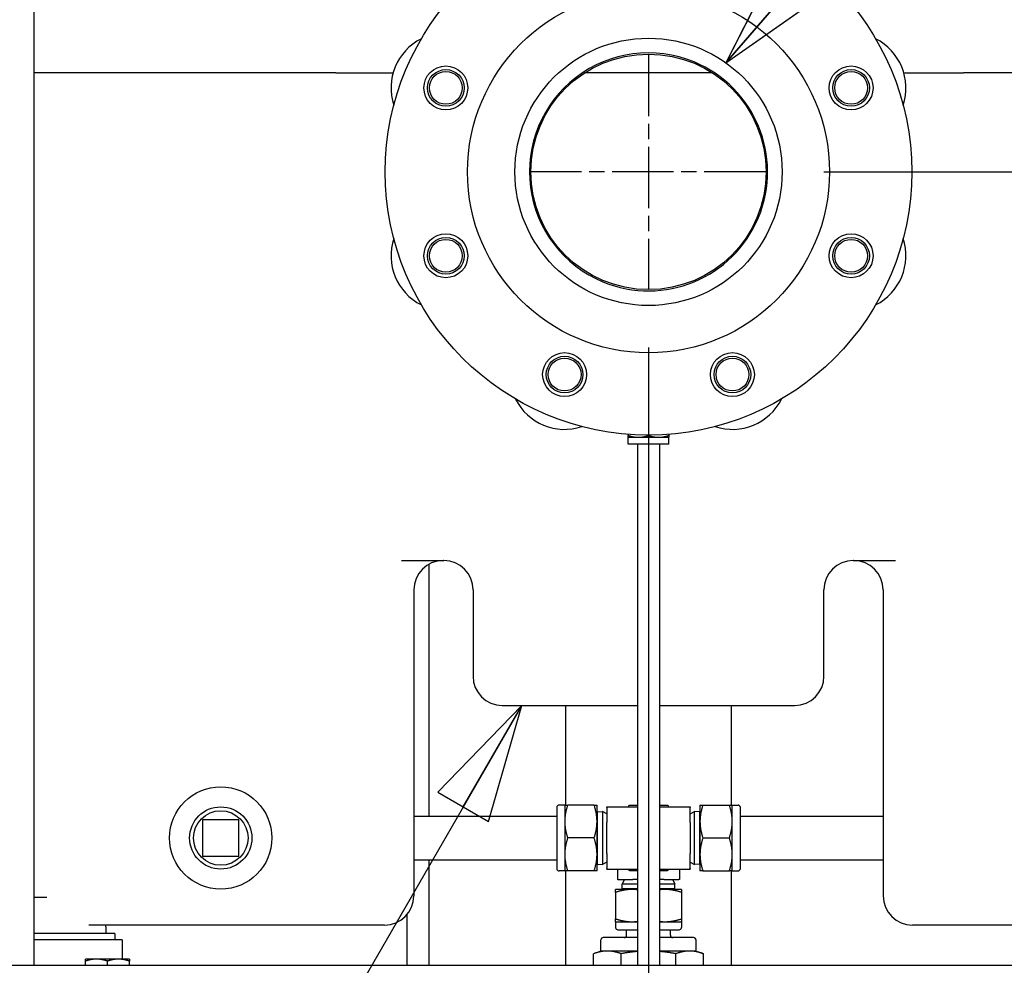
# Model space of a CAD drawing. Header units: inches. Extents: x 4 to 540, y 12 to 340.
# Tile 19 of 122: x 73 to 90, y 115 to 131. Entities that reach past the tile are written whole.
import ezdxf

# ---------------------------------------------------------------- set-up
doc = ezdxf.new("R2010")
doc.units = ezdxf.units.IN
doc.header["$LTSCALE"] = 16
doc.header["$MEASUREMENT"] = 0
doc.linetypes.add('CHAIN', pattern=[0.7087, 0.4724, -0.0591, 0.1181, -0.0591])
doc.layers.get('0').update_dxf_attribs({"lineweight": 25})
doc.layers.get('DEFPOINTS').update_dxf_attribs({"lineweight": 25})
doc.layers.add('Center Mark(ANSI)', color=7, linetype='Continuous', lineweight=25)
doc.layers.add('DIMEN', color=7, linetype='Continuous', lineweight=25)
doc.styles.get("Standard").update_dxf_attribs({"font": 'arial.ttf'})
doc.dimstyles.new('DEFAULT-ANSI', dxfattribs={"dimscale": 16, "dimtxt": 0.125, "dimasz": 0.1875, "dimexe": 0.125, "dimexo": 0.0625, "dimgap": 0.031496, "dimtad": 0, "dimtih": 1, "dimtoh": 1, "dimrnd": 1e-08, "dimzin": 4, "dimdsep": 46, "dimtxsty": 'Standard', "dimblk": 'Filled-1', "dimcen": 0.09, "dimdle": 0.393701, "dimclrd": 256, "dimclre": 256, "dimclrt": 256, "dimadec": 0, "dimazin": 1, "dimtfac": 1.504, "dimtofl": 0, "dimtmove": 0, "dimatfit": 3, "dimldrblk": 'Filled-1', "dimfxl": 1, "dimtolj": 1, "dimtzin": 4, "dimlwd": 25, "dimlwe": 25, "dimarcsym": 0})
doc.dimstyles.new('DEFAULT-ANSI$7', dxfattribs={"dimscale": 16, "dimtxt": 0.125, "dimasz": 0.125, "dimexe": 0.125, "dimexo": 0.0625, "dimgap": 0.031496, "dimtad": 0, "dimtih": 1, "dimtoh": 1, "dimrnd": 1e-08, "dimzin": 4, "dimdsep": 46, "dimtxsty": 'Standard', "dimblk": 'Filled-1', "dimcen": 0.09, "dimdle": 0.393701, "dimclrd": 256, "dimclre": 256, "dimclrt": 256, "dimadec": 0, "dimazin": 1, "dimtfac": 1.504, "dimtofl": 0, "dimtmove": 0, "dimatfit": 3, "dimldrblk": 'Filled-1', "dimfxl": 1, "dimtolj": 1, "dimtzin": 4, "dimlwd": 25, "dimlwe": 25, "dimarcsym": 0})

# ---------------------------------------------------------------- blocks, each defined once
blk = doc.blocks.new('Filled-1')
at = {"color": 0}
for p, q in [((0, 0), (-1, 0.25)), ((-1, 0.25), (-1, -0.25)), ((-1, 0), (0, 0)), ((-1, -0.25), (0, 0))]:
    blk.add_line(p, q, dxfattribs=at)
at = {"color": 0, "flags": 128}
blk.add_lwpolyline([(-1, -0.25), (0, 0), (-1, 0.25), (-1, -0.25)], dxfattribs=at)
at = {"color": 0}
blk.add_solid([(-1, -0.25), (0, 0), (-1, 0.25), (-1, -0.25)], dxfattribs=at)
blk = doc.blocks.new('*D13')
at = {"layer": 'DEFPOINTS', "color": 0, "linetype": 'Continuous'}
for p in [(84.153, 126.701), (130.653, 102.719), (130.653, 96.419)]:
    blk.add_point(p, dxfattribs=at)
at = {"layer": 'DIMEN', "linetype": 'Continuous', "lineweight": 25}
for p, q in [((84.153, 125.701), (84.153, 94.419)), ((130.653, 101.719), (130.653, 94.419)), ((87.153, 96.419), (103.487, 96.419)), ((127.653, 96.419), (111.318, 96.419))]:
    blk.add_line(p, q, dxfattribs=at)
at = {"layer": 'DIMEN', "linetype": 'Continuous', "lineweight": 25, "xscale": 3, "yscale": 3, "zscale": 3, "rotation": 180}
blk.add_blockref('Filled-1', (84.153, 96.419), dxfattribs=at)
at = {"layer": 'DIMEN', "linetype": 'Continuous', "lineweight": 25, "xscale": 3, "yscale": 3, "zscale": 3}
blk.add_blockref('Filled-1', (130.653, 96.419), dxfattribs=at)
at = {"layer": 'DIMEN', "linetype": 'Continuous', "lineweight": 25, "insert": (103.991, 97.44), "char_height": 2, "attachment_point": 1}
blk.add_mtext('\\A1;46.50', dxfattribs=at)
blk = doc.blocks.new('*D17')
at = {"layer": 'DEFPOINTS', "color": 0, "linetype": 'Continuous'}
for p in [(86.153, 128.701), (144.511, 128.701), (130.653, 102.719)]:
    blk.add_point(p, dxfattribs=at)
at = {"layer": 'DIMEN', "linetype": 'Continuous', "lineweight": 25}
for p, q in [((87.153, 128.701), (146.511, 128.701)), ((144.511, 125.701), (144.511, 117.235)), ((144.511, 105.719), (144.511, 114.185)), ((131.653, 102.719), (146.511, 102.719))]:
    blk.add_line(p, q, dxfattribs=at)
at = {"layer": 'DIMEN', "linetype": 'Continuous', "lineweight": 25, "xscale": 3, "yscale": 3, "zscale": 3}
for p, rotation in [((144.511, 128.701), 90), ((144.511, 102.719), 270)]:
    blk.add_blockref('Filled-1', p, dxfattribs=dict(at, rotation=rotation))
at = {"layer": 'DIMEN', "linetype": 'Continuous', "lineweight": 25, "insert": (141.117, 116.731), "char_height": 2, "attachment_point": 1}
blk.add_mtext('\\A1;25.98', dxfattribs=at)
blk = doc.blocks.new('*D18')
at = {"layer": 'DEFPOINTS', "color": 0, "linetype": 'Continuous'}
for p in [(87.376, 151.641), (152.07, 151.641), (130.653, 102.719)]:
    blk.add_point(p, dxfattribs=at)
at = {"layer": 'DIMEN', "linetype": 'Continuous', "lineweight": 25}
for p, q in [((88.376, 151.641), (154.07, 151.641)), ((152.07, 148.641), (152.07, 128.705)), ((152.07, 105.719), (152.07, 125.655)), ((131.653, 102.719), (154.07, 102.719))]:
    blk.add_line(p, q, dxfattribs=at)
at = {"layer": 'DIMEN', "linetype": 'Continuous', "lineweight": 25, "xscale": 3, "yscale": 3, "zscale": 3}
for p, rotation in [((152.07, 151.641), 90), ((152.07, 102.719), 270)]:
    blk.add_blockref('Filled-1', p, dxfattribs=dict(at, rotation=rotation))
at = {"layer": 'DIMEN', "linetype": 'Continuous', "lineweight": 25, "insert": (148.666, 128.201), "char_height": 2, "attachment_point": 1}
blk.add_mtext('\\A1;48.92', dxfattribs=at)

msp = doc.modelspace()

# ---------------------------------------------------------------- linework, layer by layer
for p, q in [((73.653, 115.139), (73.653, 156.701)), ((78.81, 130.395), (73.653, 130.395)), ((78.81, 130.395), (79.787, 130.395)), ((85.24, 130.395), (83.065, 130.395)), ((88.518, 130.395), (89.44, 130.395)), ((89.44, 130.395), (89.541, 130.395)), ((95.061, 130.395), (89.541, 130.395)), ((83.808, 124.214), (83.808, 124.194)), ((83.808, 124.164), (83.98, 124.164)), ((83.808, 124.044), (83.808, 124.164)), ((83.98, 124.164), (84.325, 124.164)), ((84.153, 124.201), (84.153, 124.194)), ((84.325, 124.164), (84.498, 124.164)), ((84.498, 124.214), (84.498, 124.194)), ((84.498, 124.044), (84.498, 124.164)), ((84.498, 124.044), (83.808, 124.044)), ((83.965, 124.044), (83.965, 115.139)), ((84.34, 124.044), (84.34, 115.139)), ((79.93, 122.055), (80.653, 122.055)), ((87.653, 122.055), (88.376, 122.055)), ((80.399, 121.993), (80.399, 117.69)), ((80.14, 121.555), (80.14, 116.326)), ((81.153, 121.555), (81.153, 120.08)), ((87.153, 120.08), (87.153, 121.555)), ((88.165, 121.555), (88.165, 116.326)), ((81.653, 119.58), (83.965, 119.58)), ((82.739, 117.878), (82.739, 119.58)), ((84.34, 119.58), (86.653, 119.58)), ((85.567, 119.58), (85.567, 117.878)), ((82.583, 117.838), (82.583, 116.793)), ((82.721, 117.878), (82.623, 117.878)), ((82.721, 117.878), (82.721, 117.596)), ((83.223, 117.878), (82.771, 117.878)), ((83.273, 117.596), (83.273, 117.878)), ((83.443, 117.836), (83.443, 117.846)), ((83.443, 117.846), (83.965, 117.846)), ((83.443, 117.836), (83.443, 117.581)), ((84.34, 117.846), (84.863, 117.846)), ((84.863, 117.846), (84.863, 117.836)), ((84.863, 117.581), (84.863, 117.836)), ((85.033, 117.878), (85.033, 117.596)), ((85.083, 117.878), (85.535, 117.878)), ((85.585, 117.596), (85.585, 117.878)), ((85.585, 117.878), (85.683, 117.878)), ((85.723, 116.793), (85.723, 117.838)), ((80.14, 117.69), (82.583, 117.69)), ((83.273, 117.75), (83.28, 117.763)), ((83.28, 117.763), (83.368, 117.766)), ((83.28, 116.867), (83.28, 117.763)), ((83.368, 117.766), (83.368, 116.864)), ((83.443, 117.726), (83.368, 117.766)), ((84.863, 117.726), (84.938, 117.766)), ((84.938, 116.864), (84.938, 117.766)), ((85.025, 117.763), (84.938, 117.766)), ((85.025, 117.763), (85.025, 116.867)), ((85.033, 117.75), (85.025, 117.763)), ((85.723, 117.69), (88.165, 117.69)), ((76.53, 117.625), (76.53, 117.005)), ((77.15, 117.625), (76.53, 117.625)), ((77.15, 117.005), (77.15, 117.625)), ((82.721, 117.596), (82.721, 117.034)), ((83.273, 117.034), (83.273, 117.596)), ((83.443, 117.05), (83.443, 117.581)), ((84.863, 117.581), (84.863, 117.05)), ((85.033, 117.596), (85.033, 117.034)), ((85.585, 117.034), (85.585, 117.596)), ((83.223, 117.315), (82.771, 117.315)), ((85.083, 117.315), (85.535, 117.315)), ((76.53, 117.005), (77.15, 117.005)), ((82.721, 117.034), (82.721, 116.753)), ((83.273, 116.753), (83.273, 117.034)), ((83.443, 117.05), (83.443, 116.794)), ((84.863, 116.794), (84.863, 117.05)), ((85.033, 117.034), (85.033, 116.753)), ((85.585, 116.753), (85.585, 117.034)), ((80.14, 116.94), (82.583, 116.94)), ((80.399, 116.94), (80.399, 115.139)), ((83.273, 116.88), (83.28, 116.867)), ((83.28, 116.867), (83.368, 116.864)), ((83.443, 116.904), (83.368, 116.864)), ((84.863, 116.904), (84.938, 116.864)), ((85.025, 116.867), (84.938, 116.864)), ((85.033, 116.88), (85.025, 116.867)), ((85.723, 116.94), (88.165, 116.94)), ((82.721, 116.753), (82.623, 116.753)), ((82.739, 115.139), (82.739, 116.753)), ((83.223, 116.753), (82.771, 116.753)), ((83.443, 116.784), (83.443, 116.794)), ((83.443, 116.784), (83.965, 116.784)), ((83.621, 116.784), (83.621, 116.605)), ((84.34, 116.784), (84.863, 116.784)), ((84.684, 116.784), (84.684, 116.605)), ((84.863, 116.794), (84.863, 116.784)), ((85.083, 116.753), (85.535, 116.753)), ((85.567, 116.753), (85.567, 115.139)), ((85.585, 116.753), (85.683, 116.753)), ((83.631, 116.605), (83.621, 116.605)), ((83.631, 116.605), (83.887, 116.605)), ((83.742, 116.605), (83.702, 116.53)), ((83.702, 116.53), (83.965, 116.53)), ((83.704, 116.443), (83.702, 116.53)), ((83.965, 116.605), (83.887, 116.605)), ((84.418, 116.605), (84.34, 116.605)), ((84.34, 116.53), (84.604, 116.53)), ((84.418, 116.605), (84.674, 116.605)), ((84.564, 116.605), (84.604, 116.53)), ((84.601, 116.443), (84.604, 116.53)), ((84.684, 116.605), (84.674, 116.605)), ((83.871, 116.435), (83.59, 116.435)), ((83.59, 116.385), (83.59, 115.933)), ((83.965, 116.443), (83.704, 116.443)), ((83.718, 116.435), (83.704, 116.443)), ((83.965, 116.435), (83.871, 116.435)), ((84.601, 116.443), (84.34, 116.443)), ((84.434, 116.435), (84.34, 116.435)), ((84.715, 116.435), (84.434, 116.435)), ((84.588, 116.435), (84.601, 116.443)), ((84.715, 116.385), (84.715, 115.933)), ((73.866, 116.295), (73.653, 116.295)), ((80.024, 116.005), (80.024, 115.139)), ((79.64, 115.826), (74.583, 115.826)), ((74.877, 115.795), (74.877, 115.826)), ((83.59, 115.883), (83.871, 115.883)), ((83.59, 115.883), (83.59, 115.785)), ((83.871, 115.883), (83.965, 115.883)), ((84.34, 115.883), (84.434, 115.883)), ((84.434, 115.883), (84.715, 115.883)), ((84.715, 115.883), (84.715, 115.785)), ((93.723, 115.826), (88.665, 115.826)), ((75.028, 115.681), (73.653, 115.681)), ((74.877, 115.795), (74.877, 115.681)), ((75.028, 115.681), (75.028, 115.576)), ((83.63, 115.745), (83.965, 115.745)), ((83.778, 115.653), (83.778, 115.745)), ((84.34, 115.745), (84.675, 115.745)), ((84.528, 115.653), (84.528, 115.745)), ((75.153, 115.576), (73.653, 115.576)), ((75.153, 115.576), (75.153, 115.244)), ((83.34, 115.383), (83.34, 115.572)), ((83.965, 115.613), (83.38, 115.613)), ((84.925, 115.613), (84.34, 115.613)), ((84.965, 115.383), (84.965, 115.572)), ((83.34, 115.383), (83.215, 115.337)), ((83.215, 115.139), (83.215, 115.337)), ((83.449, 115.383), (83.34, 115.383)), ((83.965, 115.383), (83.449, 115.383)), ((83.684, 115.139), (83.684, 115.337)), ((84.856, 115.383), (84.34, 115.383)), ((84.622, 115.139), (84.622, 115.337)), ((84.965, 115.383), (84.856, 115.383)), ((84.965, 115.383), (85.091, 115.337)), ((85.091, 115.139), (85.091, 115.337)), ((37.841, 115.139), (130.465, 115.139)), ((74.715, 115.244), (74.528, 115.244)), ((74.528, 115.139), (74.528, 115.211)), ((75.09, 115.244), (74.715, 115.244)), ((74.903, 115.139), (74.903, 115.211)), ((75.278, 115.244), (75.09, 115.244)), ((75.278, 115.139), (75.278, 115.211))]:
    msp.add_line(p, q)
for centre, radius in [((84.153, 128.701), 4.5), ((84.153, 128.701), 3.094), ((84.153, 128.701), 2.285), ((84.153, 128.701), 2.013), ((80.688, 130.136), 0.375), ((87.617, 130.136), 0.375), ((80.688, 130.136), 0.313), ((80.688, 130.136), 0.281), ((87.617, 130.136), 0.313), ((87.617, 130.136), 0.281), ((80.688, 127.266), 0.375), ((87.617, 127.266), 0.375), ((80.688, 127.266), 0.313), ((80.688, 127.266), 0.281), ((87.617, 127.266), 0.313), ((87.617, 127.266), 0.281), ((82.718, 125.236), 0.375), ((85.588, 125.236), 0.375), ((82.718, 125.236), 0.313), ((82.718, 125.236), 0.281), ((85.588, 125.236), 0.313), ((85.588, 125.236), 0.281), ((76.84, 117.315), 0.875), ((76.84, 117.315), 0.532), ((76.84, 117.315), 0.466)]:
    msp.add_circle(centre, radius)
for centre, radius, start, end in [((80.688, 130.136), 0.937, 116.5254, 198.4746), ((87.617, 130.136), 0.937, 341.5254, 63.4746), ((84.153, 128.701), 2.035, 67.5, 247.5), ((84.153, 128.701), 2.035, 247.5, 67.5), ((80.688, 127.266), 0.937, 161.5254, 243.4746), ((87.617, 127.266), 0.937, 296.5254, 18.4746), ((82.718, 125.236), 0.937, 206.5254, 288.4746), ((85.588, 125.236), 0.937, 251.5254, 333.4746), ((80.64, 121.555), 0.5, 90, 180), ((80.653, 121.555), 0.5, 0, 90), ((87.653, 121.555), 0.5, 90, 180), ((87.665, 121.555), 0.5, 0, 90), ((81.653, 120.08), 0.5, 180, 270), ((86.653, 120.08), 0.5, 270, 0), ((82.623, 117.838), 0.04, 90, 180), ((85.683, 117.838), 0.04, 0, 90), ((82.623, 116.793), 0.04, 180, 270), ((85.683, 116.793), 0.04, 270, 0), ((79.64, 116.326), 0.5, 270, 0), ((88.665, 116.326), 0.5, 180, 270), ((83.63, 115.785), 0.04, 180, 270), ((83.737, 115.653), 0.0402, 270, 0), ((84.568, 115.653), 0.0403, 180, 270), ((84.675, 115.785), 0.04, 270, 0), ((83.38, 115.572), 0.0402, 90, 180), ((84.925, 115.572), 0.0403, 0, 90)]:
    msp.add_arc(centre, radius, start, end)
for points, weights in [([(83.808, 124.164), (83.808, 124.164), (83.808, 124.194)], [1, 1.0379548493, 1]), ([(83.808, 124.194), (83.9, 124.164), (83.98, 124.164)], [1, 1.0379548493, 1]), ([(83.98, 124.164), (84.06, 124.164), (84.153, 124.194)], [1, 1.0379548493, 1]), ([(84.153, 124.194), (84.245, 124.164), (84.325, 124.164)], [1, 1.0379548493, 1]), ([(84.325, 124.164), (84.405, 124.164), (84.498, 124.194)], [1, 1.0379548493, 1]), ([(84.498, 124.194), (84.498, 124.164), (84.498, 124.164)], [1, 1.0379548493, 1]), ([(82.721, 117.878), (82.721, 117.878), (82.771, 117.878)], [1, 1.0379548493, 1]), ([(82.771, 117.878), (82.721, 117.727), (82.721, 117.596)], [1, 1.0379548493, 1]), ([(83.223, 117.878), (83.273, 117.878), (83.273, 117.878)], [1, 1.0379548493, 1]), ([(83.273, 117.596), (83.273, 117.727), (83.223, 117.878)], [1, 1.0379548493, 1]), ([(83.81, 117.846), (83.819, 117.862), (83.828, 117.878)], [1.00692964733, 1.00385671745, 1]), ([(83.828, 117.878), (83.9, 117.878), (83.965, 117.878)], [1, 1.01530730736, 1.01826764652]), ([(84.34, 117.878), (84.406, 117.878), (84.478, 117.878)], [1.01826764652, 1.01530730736, 1]), ([(84.478, 117.878), (84.487, 117.862), (84.496, 117.846)], [1, 1.00385671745, 1.00692964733]), ([(85.083, 117.878), (85.033, 117.727), (85.033, 117.596)], [1, 1.0379548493, 1]), ([(85.033, 117.878), (85.033, 117.878), (85.083, 117.878)], [1, 1.0379548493, 1]), ([(85.585, 117.596), (85.585, 117.727), (85.535, 117.878)], [1, 1.0379548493, 1]), ([(85.535, 117.878), (85.585, 117.878), (85.585, 117.878)], [1, 1.0379548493, 1]), ([(82.721, 117.596), (82.721, 117.466), (82.771, 117.315)], [1, 1.0379548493, 1]), ([(83.223, 117.315), (83.273, 117.466), (83.273, 117.596)], [1, 1.0379548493, 1]), ([(85.033, 117.596), (85.033, 117.466), (85.083, 117.315)], [1, 1.0379548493, 1]), ([(85.535, 117.315), (85.585, 117.466), (85.585, 117.596)], [1, 1.0379548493, 1]), ([(82.771, 117.315), (82.721, 117.164), (82.721, 117.034)], [1, 1.0379548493, 1]), ([(83.273, 117.034), (83.273, 117.164), (83.223, 117.315)], [1, 1.0379548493, 1]), ([(85.083, 117.315), (85.033, 117.164), (85.033, 117.034)], [1, 1.0379548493, 1]), ([(85.585, 117.034), (85.585, 117.164), (85.535, 117.315)], [1, 1.0379548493, 1]), ([(82.721, 117.034), (82.721, 116.903), (82.771, 116.753)], [1, 1.0379548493, 1]), ([(83.223, 116.753), (83.273, 116.903), (83.273, 117.034)], [1, 1.0379548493, 1]), ([(85.033, 117.034), (85.033, 116.903), (85.083, 116.753)], [1, 1.0379548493, 1]), ([(85.535, 116.753), (85.585, 116.903), (85.585, 117.034)], [1, 1.0379548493, 1]), ([(82.771, 116.753), (82.721, 116.753), (82.721, 116.753)], [1, 1.0379548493, 1]), ([(83.273, 116.753), (83.273, 116.753), (83.223, 116.753)], [1, 1.0379548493, 1]), ([(83.828, 116.753), (83.819, 116.768), (83.81, 116.784)], [1, 1.00385671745, 1.00692964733]), ([(83.965, 116.753), (83.9, 116.753), (83.828, 116.753)], [1.01826764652, 1.01530730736, 1]), ([(84.478, 116.753), (84.406, 116.753), (84.34, 116.753)], [1, 1.01530730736, 1.01826764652]), ([(84.496, 116.784), (84.487, 116.768), (84.478, 116.753)], [1.00692964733, 1.00385671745, 1]), ([(85.083, 116.753), (85.033, 116.753), (85.033, 116.753)], [1, 1.0379548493, 1]), ([(85.585, 116.753), (85.585, 116.753), (85.535, 116.753)], [1, 1.0379548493, 1]), ([(83.59, 116.385), (83.59, 116.435), (83.59, 116.435)], [1, 1.0379548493, 1]), ([(83.871, 116.435), (83.741, 116.435), (83.59, 116.385)], [1, 1.0379548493, 1]), ([(83.965, 116.429), (83.918, 116.435), (83.871, 116.435)], [1.01720879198, 1.01318397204, 1]), ([(84.434, 116.435), (84.388, 116.435), (84.34, 116.429)], [1, 1.01318397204, 1.01720879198]), ([(84.715, 116.385), (84.565, 116.435), (84.434, 116.435)], [1, 1.0379548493, 1]), ([(84.715, 116.435), (84.715, 116.435), (84.715, 116.385)], [1, 1.0379548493, 1]), ([(83.59, 115.883), (83.59, 115.883), (83.59, 115.933)], [1, 1.0379548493, 1]), ([(83.59, 115.933), (83.741, 115.883), (83.871, 115.883)], [1, 1.0379548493, 1]), ([(83.871, 115.883), (83.918, 115.883), (83.965, 115.889)], [1, 1.01318397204, 1.01720879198]), ([(84.34, 115.889), (84.388, 115.883), (84.434, 115.883)], [1.01720879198, 1.01318397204, 1]), ([(84.434, 115.883), (84.565, 115.883), (84.715, 115.933)], [1, 1.0379548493, 1]), ([(84.715, 115.933), (84.715, 115.883), (84.715, 115.883)], [1, 1.0379548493, 1]), ([(83.449, 115.383), (83.34, 115.383), (83.215, 115.337)], [1, 1.0379548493, 1]), ([(83.684, 115.337), (83.558, 115.383), (83.449, 115.383)], [1, 1.0379548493, 1]), ([(83.965, 115.375), (83.833, 115.364), (83.684, 115.337)], [1.01844127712, 1.0221672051, 1]), ([(84.622, 115.337), (84.473, 115.364), (84.34, 115.375)], [1, 1.0221672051, 1.01844127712]), ([(84.856, 115.383), (84.748, 115.383), (84.622, 115.337)], [1, 1.0379548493, 1]), ([(85.091, 115.337), (84.965, 115.383), (84.856, 115.383)], [1, 1.0379548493, 1]), ([(74.528, 115.211), (74.528, 115.244), (74.528, 115.244)], [1, 1.0379548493, 1]), ([(74.715, 115.244), (74.628, 115.244), (74.528, 115.211)], [1, 1.0379548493, 1]), ([(74.903, 115.211), (74.802, 115.244), (74.715, 115.244)], [1, 1.0379548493, 1]), ([(75.09, 115.244), (75.003, 115.244), (74.903, 115.211)], [1, 1.0379548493, 1]), ([(75.278, 115.211), (75.177, 115.244), (75.09, 115.244)], [1, 1.0379548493, 1]), ([(75.278, 115.244), (75.278, 115.244), (75.278, 115.211)], [1, 1.0379548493, 1])]:
    msp.add_rational_spline(points, weights, degree=2)
at = {"layer": 'Center Mark(ANSI)', "linetype": 'CHAIN', "ltscale": 0.138781}
for p, q in [((84.153, 130.701), (84.153, 126.701)), ((86.153, 128.701), (82.153, 128.701))]:
    msp.add_line(p, q, dxfattribs=at)

# ---------------------------------------------------------------- dimensions: what is measured, and where the dimension line sits
at = {"layer": 'DIMEN', "linetype": 'Continuous', "lineweight": 25}
for base, p1, p2, angle, override, picture, middle in [((152.07, 151.641), (130.653, 102.719), (87.376, 151.641), 90, {"dimdec": 2, "dimtp": 0, "dimtm": 0, "dimtdec": 2, "dimatfit": 1}, '*D18', (152.07, 127.18)), ((144.511, 128.701), (130.653, 102.719), (86.153, 128.701), 90, {"dimdec": 2, "dimtp": 0, "dimtm": 0, "dimtdec": 2, "dimatfit": 1}, '*D17', (144.511, 115.71)), ((130.653, 96.419), (84.153, 126.701), (130.653, 102.719), 180, {"dimtih": 0, "dimtoh": 0, "dimdec": 2, "dimtp": 0, "dimtm": 0, "dimtdec": 2, "dimatfit": 1}, '*D13', (107.403, 96.419))]:
    dim = msp.add_linear_dim(base=base, p1=p1, p2=p2, angle=angle, dimstyle='DEFAULT-ANSI', override=override, dxfattribs=at)
    dim.commit()
    dim.dimension.update_dxf_attribs({"geometry": picture, "text_midpoint": middle, "dimtype": 160})

# ---------------------------------------------------------------- leaders
at = {"layer": 'DIMEN', "linetype": 'Continuous', "lineweight": 25, "annotation_type": 0, "has_hookline": 1}
for points, hookline_direction, text_width in [([(85.476, 130.564), (90.27, 136.097), (106.965, 141.138), (108.965, 141.138)], 0, 8.112), ([(81.987, 119.58), (77.794, 112.318), (67.945, 81.151), (65.945, 81.151)], 1, 13.966)]:
    msp.add_leader(points, dimstyle='DEFAULT-ANSI$7', override={"dimtad": 0}, dxfattribs=dict(at, hookline_direction=hookline_direction, text_width=text_width))

doc.saveas('drawing.dxf')
